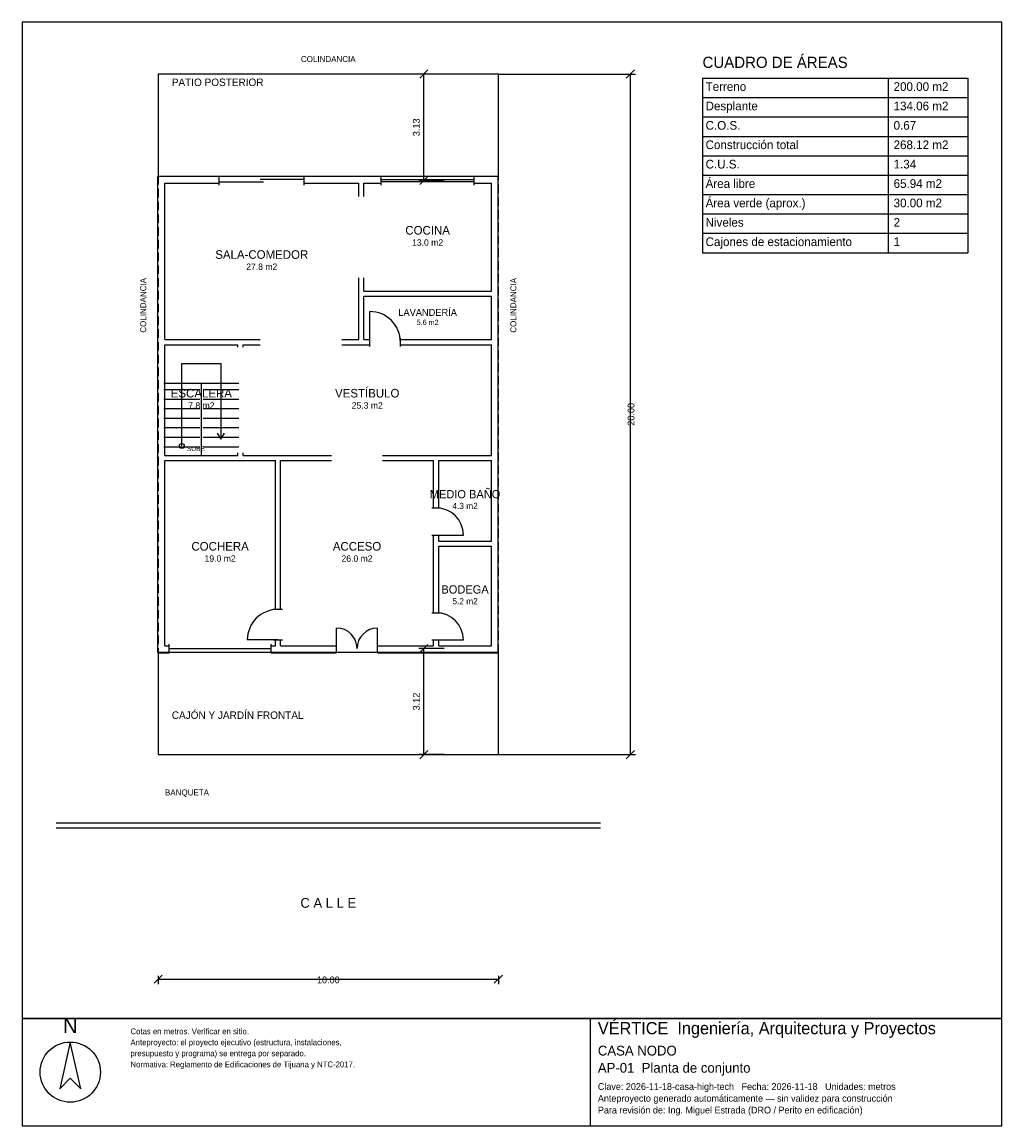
# Model space of a CAD drawing. Header units: metres. Extents: x -4 to 24.8, y -10.9 to 21.5.
import ezdxf
from ezdxf.enums import TextEntityAlignment as Align

# ---------------------------------------------------------------- set-up
doc = ezdxf.new("R2010")
doc.units = ezdxf.units.M
doc.header["$LTSCALE"] = 0.5
doc.linetypes.add('DASHED', pattern=[0.75, 0.5, -0.25])
for name, color, linetype in [('A-AREA', 252, 'CONTINUOUS'), ('A-ESCALERA', 6, 'CONTINUOUS'), ('A-EXTERIOR', 82, 'CONTINUOUS'), ('A-LIMITE', 1, 'DASHED'), ('A-MUROS', 7, 'CONTINUOUS'), ('A-PUERTAS', 2, 'CONTINUOUS'), ('A-TEXTO', 3, 'CONTINUOUS'), ('A-VANOS', 4, 'CONTINUOUS'), ('COTAS', 8, 'CONTINUOUS'), ('LAMINA', 9, 'CONTINUOUS')]:
    doc.layers.add(name, color=color, linetype=linetype)
doc.styles.get("Standard").update_dxf_attribs({"font": 'txt', "width": 0.9})

msp = doc.modelspace()

# ---------------------------------------------------------------- linework, layer by layer
at = {"layer": 'A-ESCALERA'}
for p, q in [((0.17, 10.92), (2.37, 10.92)), ((0.17, 10.73), (1.22, 10.73)), ((1.27, 8.77), (1.27, 10.92)), ((1.32, 10.73), (2.37, 10.73)), ((0.17, 10.45), (1.22, 10.45)), ((1.32, 10.45), (2.37, 10.45)), ((0.17, 10.17), (1.22, 10.17)), ((1.32, 10.17), (2.37, 10.17)), ((0.17, 9.89), (1.22, 9.89)), ((1.32, 9.89), (2.37, 9.89)), ((0.17, 9.61), (1.22, 9.61)), ((1.32, 9.61), (2.37, 9.61)), ((0.17, 9.33), (1.22, 9.33)), ((1.32, 9.33), (2.37, 9.33)), ((0.17, 9.05), (1.22, 9.05)), ((1.32, 9.05), (2.37, 9.05))]:
    msp.add_line(p, q, dxfattribs=at)
for points in [[(0.695, 9.07), (0.695, 11.495), (1.845, 11.495), (1.845, 9.27)], [(1.737, 9.45), (1.845, 9.27), (1.953, 9.45)]]:
    msp.add_lwpolyline(points, dxfattribs=at)
msp.add_circle((0.695, 9.07), 0.07, dxfattribs=at)
at = {"layer": 'A-EXTERIOR'}
for p, q in [((-3, -2), (13, -2)), ((-3, -2.15), (13, -2.15))]:
    msp.add_line(p, q, dxfattribs=at)
for points in [[(0, 17), (10, 17), (10, 20), (0, 20)], [(0, 0), (10, 0), (10, 3), (0, 3)]]:
    msp.add_lwpolyline(points, close=True, dxfattribs=at)
at = {"layer": 'A-LIMITE'}
msp.add_lwpolyline([(0, 0), (10, 0), (10, 20), (0, 20)], close=True, dxfattribs=at)
at = {"layer": 'A-MUROS'}
for p, q in [((-0.005, 16.995), (1.795, 16.995)), ((-0.005, 2.995), (-0.005, 16.995)), ((1.795, 16.74), (1.795, 17)), ((4.295, 16.74), (4.295, 17)), ((4.295, 16.995), (6.555, 16.995)), ((6.555, 16.74), (6.555, 17)), ((9.285, 16.74), (9.285, 17)), ((9.285, 16.995), (9.995, 16.995)), ((9.995, 2.995), (9.995, 16.995)), ((0.195, 16.795), (1.795, 16.795)), ((0.195, 12.195), (0.195, 16.795)), ((4.295, 16.795), (5.895, 16.795)), ((5.895, 16.407), (5.895, 16.795)), ((6.045, 16.795), (6.555, 16.795)), ((6.045, 16.407), (6.045, 16.795)), ((9.285, 16.795), (9.795, 16.795)), ((9.795, 13.62), (9.795, 16.795)), ((5.895, 12.195), (5.895, 14.008)), ((6.045, 13.62), (6.045, 14.008)), ((6.045, 13.62), (9.795, 13.62)), ((6.045, 13.47), (9.795, 13.47)), ((6.045, 12.195), (6.045, 13.47)), ((9.795, 12.195), (9.795, 13.47)), ((0.195, 12.195), (2.995, 12.195)), ((0.195, 12.045), (2.345, 12.045)), ((0.195, 8.795), (0.195, 12.045)), ((2.345, 11.97), (2.345, 12.045)), ((2.495, 12.045), (2.995, 12.045)), ((2.495, 11.97), (2.495, 12.045)), ((5.395, 12.195), (5.895, 12.195)), ((5.395, 12.045), (6.22, 12.045)), ((6.045, 12.195), (6.22, 12.195)), ((6.22, 11.99), (6.22, 12.25)), ((7.12, 11.99), (7.12, 12.25)), ((7.12, 12.195), (9.795, 12.195)), ((7.12, 12.045), (9.795, 12.045)), ((9.795, 8.795), (9.795, 12.045)), ((0.195, 8.795), (2.345, 8.795)), ((2.345, 8.795), (2.345, 8.87)), ((2.495, 8.795), (2.495, 8.87)), ((2.495, 8.795), (5.095, 8.795)), ((6.595, 8.795), (9.795, 8.795)), ((0.195, 8.645), (3.445, 8.645)), ((0.195, 3.195), (0.195, 8.645)), ((3.445, 4.27), (3.445, 8.645)), ((3.595, 8.645), (5.095, 8.645)), ((3.595, 4.27), (3.595, 8.645)), ((6.595, 8.645), (8.095, 8.645)), ((8.095, 7.25), (8.095, 8.645)), ((8.245, 8.645), (9.795, 8.645)), ((8.245, 7.25), (8.245, 8.645)), ((9.795, 6.275), (9.795, 8.645)), ((8.04, 7.25), (8.3, 7.25)), ((8.04, 6.45), (8.3, 6.45)), ((8.095, 4.17), (8.095, 6.45)), ((8.245, 6.275), (8.245, 6.45)), ((8.245, 6.275), (9.795, 6.275)), ((8.245, 6.125), (9.795, 6.125)), ((8.245, 4.17), (8.245, 6.125)), ((9.795, 3.195), (9.795, 6.125)), ((3.39, 4.27), (3.65, 4.27)), ((8.04, 4.17), (8.3, 4.17)), ((0.32, 2.99), (0.32, 3.25)), ((3.32, 2.99), (3.32, 3.25)), ((3.39, 3.37), (3.65, 3.37)), ((3.445, 3.195), (3.445, 3.37)), ((3.595, 3.195), (3.595, 3.37)), ((5.245, 2.99), (5.245, 3.25)), ((6.445, 2.99), (6.445, 3.25)), ((8.04, 3.37), (8.3, 3.37)), ((8.095, 3.195), (8.095, 3.37)), ((8.245, 3.195), (8.245, 3.37)), ((-0.005, 2.995), (0.32, 2.995)), ((0.195, 3.195), (0.32, 3.195)), ((3.32, 3.195), (3.445, 3.195)), ((3.32, 2.995), (5.245, 2.995)), ((3.595, 3.195), (5.245, 3.195)), ((6.445, 3.195), (8.095, 3.195)), ((6.445, 2.995), (9.995, 2.995)), ((8.245, 3.195), (9.795, 3.195))]:
    msp.add_line(p, q, dxfattribs=at)
at = {"layer": 'A-PUERTAS'}
for p, q in [((6.22, 12.12), (6.22, 13.02)), ((8.17, 6.45), (8.97, 6.45)), ((5.245, 3.12), (5.245, 3.72)), ((6.445, 3.12), (6.445, 3.72)), ((3.52, 3.37), (2.62, 3.37)), ((8.17, 3.37), (8.97, 3.37))]:
    msp.add_line(p, q, dxfattribs=at)
for centre, radius, start, end in [((6.22, 12.12), 0.9, 0, 90), ((8.17, 6.45), 0.8, 0, 90), ((3.52, 3.37), 0.9, 90, 180), ((8.17, 3.37), 0.8, 0, 90), ((5.245, 3.12), 0.6, 0, 90), ((6.445, 3.12), 0.6, 90, 180)]:
    msp.add_arc(centre, radius, start, end, dxfattribs=at)
at = {"layer": 'A-VANOS'}
for p, q in [((2.995, 16.91), (4.295, 16.91)), ((6.555, 16.9), (9.285, 16.9)), ((1.795, 16.83), (3.095, 16.83)), ((6.555, 16.84), (9.285, 16.84)), ((0.32, 3.12), (3.32, 3.12))]:
    msp.add_line(p, q, dxfattribs=at)
at = {"layer": 'COTAS'}
for p, q in [((7.6875, 19.88), (7.9275, 20.12)), ((13.76, 19.88), (14, 20.12)), ((8.4075, 20), (7.6575, 20)), ((7.8075, 16.87), (7.8075, 20)), ((10, 20), (14.03, 20)), ((13.88, 0), (13.88, 20)), ((16, 19.88), (23.8, 19.88)), ((16, 19.88), (16, 14.75)), ((21.46, 19.88), (21.46, 14.75)), ((23.8, 19.88), (23.8, 14.75)), ((16, 19.31), (23.8, 19.31)), ((16, 18.74), (23.8, 18.74)), ((16, 18.17), (23.8, 18.17)), ((16, 17.6), (23.8, 17.6)), ((8.4075, 16.87), (7.6575, 16.87)), ((7.6875, 16.75), (7.9275, 16.99)), ((16, 17.03), (23.8, 17.03)), ((16, 16.46), (23.8, 16.46)), ((16, 15.89), (23.8, 15.89)), ((16, 15.32), (23.8, 15.32)), ((16, 14.75), (23.8, 14.75)), ((8.4075, 3.12), (7.6575, 3.12)), ((7.6875, 3), (7.9275, 3.24)), ((7.8075, 0), (7.8075, 3.12)), ((8.4075, 0), (7.6575, 0)), ((7.6875, -0.12), (7.9275, 0.12)), ((10, 0), (14.03, 0)), ((13.76, -0.12), (14, 0.12)), ((-0.12, -6.72), (0.12, -6.48)), ((9.88, -6.72), (10.12, -6.48)), ((0, -6.5), (0, -6.75)), ((0, -6.6), (10, -6.6)), ((10, -6.5), (10, -6.75))]:
    msp.add_line(p, q, dxfattribs=at)
at = {"layer": 'LAMINA'}
msp.add_line((12.704, -10.9115), (12.704, -7.75), dxfattribs=at)
for points in [[(-4, -7.75), (24.8, -7.75), (24.8, 21.528), (-4, 21.528)], [(-4, -10.9115), (24.8, -10.9115), (24.8, -7.75), (-4, -7.75)], [(-2.5837, -8.4455), (-2.8935, -9.8176), (-2.5837, -9.5078), (-2.2738, -9.8176)]]:
    msp.add_lwpolyline(points, close=True, dxfattribs=at)
msp.add_circle((-2.5837, -9.3307), 0.8852, dxfattribs=at)

# ---------------------------------------------------------------- texts
at = {"layer": 'A-AREA'}
for s, height, p in [('13.0 m2', 0.189, (7.92, 14.9555)), ('27.8 m2', 0.189, (3.045, 14.243)), ('5.6 m2', 0.1527, (7.92, 12.6289)), ('7.8 m2', 0.189, (1.27, 10.168)), ('25.3 m2', 0.189, (6.145, 10.168)), ('4.3 m2', 0.1821, (9.02, 7.2171)), ('19.0 m2', 0.189, (1.82, 5.668)), ('26.0 m2', 0.189, (5.845, 5.668)), ('5.2 m2', 0.1821, (9.02, 4.4171))]:
    msp.add_text(s, height=height, dxfattribs=at).set_placement(p, align=Align.CENTER)
at = {"layer": 'A-ESCALERA'}
msp.add_text('SUBE', height=0.14, dxfattribs=at).set_placement((0.845, 8.92))
at = {"layer": 'A-TEXTO'}
for s, height, p in [('COLINDANCIA', 0.176, (5, 20.352)), ('COCINA', 0.252, (7.92, 15.2831)), ('SALA-COMEDOR', 0.252, (3.045, 14.5706)), ('LAVANDERÍA', 0.2036, (7.92, 12.8936)), ('ESCALERA', 0.252, (1.27, 10.4956)), ('VESTÍBULO', 0.252, (6.145, 10.4956)), ('MEDIO BAÑO', 0.2429, (9.02, 7.5329)), ('COCHERA', 0.252, (1.82, 5.9956)), ('ACCESO', 0.252, (5.845, 5.9956)), ('BODEGA', 0.2429, (9.02, 4.7329)), ('C A L L E', 0.286, (5, -4.5))]:
    msp.add_text(s, height=height, dxfattribs=at).set_placement(p, align=Align.CENTER)
for s, height, p in [('CUADRO DE ÁREAS', 0.33, (16, 20.18)), ('PATIO POSTERIOR', 0.22, (0.4, 19.648)), ('Terreno', 0.255, (16.09, 19.505)), ('200.00 m2', 0.255, (21.616, 19.505)), ('Desplante', 0.255, (16.09, 18.935)), ('134.06 m2', 0.255, (21.616, 18.935)), ('C.O.S.', 0.255, (16.09, 18.365)), ('0.67', 0.255, (21.616, 18.365)), ('Construcción total', 0.255, (16.09, 17.795)), ('268.12 m2', 0.255, (21.616, 17.795)), ('C.U.S.', 0.255, (16.09, 17.225)), ('1.34', 0.255, (21.616, 17.225)), ('Área libre', 0.255, (16.09, 16.655)), ('65.94 m2', 0.255, (21.616, 16.655)), ('Área verde (aprox.)', 0.255, (16.09, 16.085)), ('30.00 m2', 0.255, (21.616, 16.085)), ('Niveles', 0.255, (16.09, 15.515)), ('2', 0.255, (21.616, 15.515)), ('Cajones de estacionamiento', 0.255, (16.09, 14.945)), ('1', 0.255, (21.616, 14.945)), ('CAJÓN Y JARDÍN FRONTAL', 0.22, (0.4, 1.05)), ('BANQUETA', 0.176, (0.2, -1.2))]:
    msp.add_text(s, height=height, dxfattribs=at).set_placement(p)
for p in [(-0.352, 12.4), (10.528, 12.4)]:
    msp.add_text('COLINDANCIA', height=0.176, rotation=90, dxfattribs=at).set_placement(p)
at = {"layer": 'COTAS'}
for s, p in [('3.13', (7.6875, 18.435)), ('20.00', (14, 10)), ('3.12', (7.6875, 1.56))]:
    msp.add_text(s, height=0.2, rotation=90, dxfattribs=at).set_placement(p, align=Align.CENTER)
msp.add_text('10.00', height=0.2, dxfattribs=at).set_placement((5, -6.72), align=Align.CENTER)
at = {"layer": 'LAMINA'}
msp.add_text('N', height=0.4426, dxfattribs=at).set_placement((-2.5837, -8.18), align=Align.CENTER)
for s, height, p in [('VÉRTICE  Ingeniería, Arquitectura y Proyectos', 0.3574, (12.9239, -8.2173)), ('Cotas en metros. Verificar en sitio.', 0.1704, (-0.8133, -8.2173)), ('Anteproyecto: el proyecto ejecutivo (estructura, instalaciones,', 0.1704, (-0.8133, -8.5412)), ('presupuesto y programa) se entrega por separado.', 0.1704, (-0.8133, -8.865)), ('CASA NODO', 0.2887, (12.9239, -8.8428)), ('Normativa: Reglamento de Edificaciones de Tijuana y NTC-2017.', 0.1704, (-0.8133, -9.1889)), ('AP-01  Planta de conjunto', 0.2887, (12.9239, -9.3479)), ('Clave: 2026-11-18-casa-high-tech   Fecha: 2026-11-18   Unidades: metros', 0.1979, (12.9239, -9.8531)), ('Anteproyecto generado automáticamente — sin validez para construcción', 0.1979, (12.9239, -10.1994)), ('Para revisión de: Ing. Miguel Estrada (DRO / Perito en edificación)', 0.1979, (12.9239, -10.5458))]:
    msp.add_text(s, height=height, dxfattribs=at).set_placement(p)

doc.saveas('drawing.dxf')
